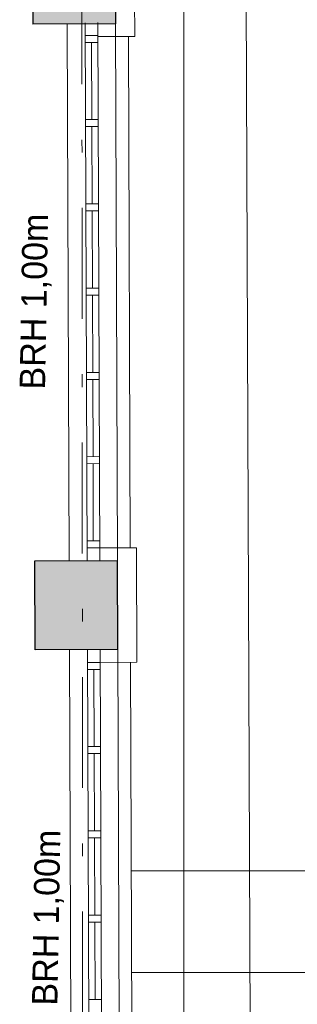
# Model space of a CAD drawing. Header units: metres. Extents: x -11.9 to 34.9, y 35 to 73.8.
# Tile 16 of 19: x 16.1 to 18.3, y 48.6 to 56.3. Entities that reach past the tile are written whole.
import ezdxf

# ---------------------------------------------------------------- set-up
doc = ezdxf.new("R2010")
doc.units = ezdxf.units.M
doc.header["$MEASUREMENT"] = 0
doc.linetypes.add('DGN Style 1', pattern=[0.655184, 0.00109, -0.654094])
doc.linetypes.add('DGN Style 4', pattern=[1.745341, 0.872126, -0.436063, 0.00109, -0.436063])
for name, color, linetype, lineweight in [('021_best_bauwerk', 30, 'Continuous', 30), ('025_best_aufmass', 1, 'Continuous', 0), ('053_aa_platz', 7, 'DGN Style 1', 0), ('301_fass_konst', 7, 'Continuous', 0), ('309_ fass_putz', 7, 'Continuous', 0), ('321_fass_ansicht', 9, 'Continuous', 0), ('603_bemaßung 1 100', 54, 'Continuous', 0), ('703_beschrift 1 100', 54, 'Continuous', 0), ('901_raster_01', 7, 'DGN Style 4', 0), ('951_schraff_01', 7, 'Continuous', 0)]:
    doc.layers.add(name, color=color, linetype=linetype, lineweight=lineweight)
doc.styles.add('Style-Rotis SemiSans Light 45', font='Rotis SemiSans Light 45.shx')

msp = doc.modelspace()

# ---------------------------------------------------------------- linework, layer by layer
at = {"layer": '021_best_bauwerk'}
for p, q in [((16.2236, 56.9589), (16.2261, 56.2789)), ((16.8761, 56.2813), (16.2261, 56.2789)), ((16.2415, 52.059), (16.8915, 52.0614)), ((16.244, 51.359), (16.2415, 52.059)), ((16.894, 51.3614), (16.244, 51.359))]:
    msp.add_line(p, q, dxfattribs=at)
at = {"layer": '021_best_bauwerk', "color": 30, "linetype": 'Continuous', "lineweight": 0}
for p, q in [((16.5115, 52.06), (16.4961, 56.2799)), ((16.8915, 52.0614), (16.8761, 56.2813)), ((16.5295, 47.13), (16.514, 51.36)), ((16.9095, 47.1314), (16.894, 51.3614))]:
    msp.add_line(p, q, dxfattribs=at)
at = {"layer": '025_best_aufmass', "lineweight": 30}
for p, q in [((16.8736, 56.9613), (16.8761, 56.2813)), ((16.894, 51.3614), (16.8915, 52.0614))]:
    msp.add_line(p, q, dxfattribs=at)
at = {"layer": '053_aa_platz', "color": 7, "linetype": 'Continuous', "lineweight": 0}
for p, q in [((17.414, 45.8477), (17.414, 67.7435)), ((30.2495, 49.6214), (17.0004, 49.6214)), ((30.6536, 48.8214), (17.0033, 48.8214))]:
    msp.add_line(p, q, dxfattribs=at)
at = {"layer": '301_fass_konst'}
for p, q in [((16.6515, 52.0605), (16.636, 56.2904)), ((16.7515, 52.0608), (16.736, 56.2908)), ((16.7364, 56.1908), (16.6364, 56.1904)), ((16.7366, 56.1358), (16.6366, 56.1354)), ((16.6888, 55.5281), (16.6866, 56.1356)), ((16.6388, 55.528), (16.7388, 55.5283)), ((16.639, 55.473), (16.739, 55.4733)), ((16.6912, 54.8656), (16.689, 55.4731)), ((16.6412, 54.8655), (16.7412, 54.8658)), ((16.6414, 54.8105), (16.7414, 54.8108)), ((16.6937, 54.2031), (16.6914, 54.8106)), ((16.6437, 54.203), (16.7437, 54.2033)), ((16.6439, 54.148), (16.7439, 54.1483)), ((16.6961, 53.5406), (16.6939, 54.1481)), ((16.6461, 53.5405), (16.7461, 53.5408)), ((16.6463, 53.4855), (16.7463, 53.4858)), ((16.6985, 52.8782), (16.6963, 53.4856)), ((16.6485, 52.878), (16.7485, 52.8783)), ((16.6487, 52.823), (16.7487, 52.8233)), ((16.7009, 52.2157), (16.6987, 52.8232)), ((16.7509, 52.2158), (16.6509, 52.2155)), ((16.7511, 52.1608), (16.6511, 52.1605)), ((16.654, 51.3605), (16.6695, 47.1305)), ((16.754, 51.3608), (16.7695, 47.1309)), ((16.7544, 51.2608), (16.6544, 51.2605)), ((16.7546, 51.2058), (16.6546, 51.2055)), ((16.7046, 51.2057), (16.7068, 50.5982)), ((16.6568, 50.598), (16.7568, 50.5984)), ((16.657, 50.543), (16.757, 50.5434)), ((16.707, 50.5432), (16.7093, 49.9357)), ((16.6593, 49.9355), (16.7593, 49.9359)), ((16.6595, 49.8805), (16.7595, 49.8809)), ((16.7095, 49.8807), (16.7117, 49.2732)), ((16.6617, 49.273), (16.7617, 49.2734)), ((16.6619, 49.218), (16.7619, 49.2184)), ((16.7119, 49.2182), (16.7141, 48.6107)), ((16.6641, 48.6105), (16.7641, 48.6109))]:
    msp.add_line(p, q, dxfattribs=at)
at = {"layer": '309_ fass_putz', "color": 7}
for p, q in [((17.0232, 57.0619), (17.0264, 56.1819)), ((17.0264, 56.1819), (16.7364, 56.1808)), ((16.7511, 52.1608), (17.0411, 52.1619)), ((17.0444, 51.2619), (17.0411, 52.1619)), ((17.0444, 51.2619), (16.7544, 51.2608))]:
    msp.add_line(p, q, dxfattribs=at)
at = {"layer": '321_fass_ansicht'}
for p, q in [((16.9911, 52.1617), (16.9764, 56.1817)), ((17.0091, 47.2318), (16.9944, 51.2617))]:
    msp.add_line(p, q, dxfattribs=at)
at = {"layer": '603_bemaßung 1 100', "color": 54, "linetype": 'Continuous', "lineweight": 0}
msp.add_line((17.9384, 47.2351), (17.8635, 67.7435), dxfattribs=at)
at = {"layer": '901_raster_01'}
msp.add_line((16.6024, 67.7435), (16.6245, 38.4484), dxfattribs=at)
at = {"layer": '951_schraff_01', "color": 8, "linetype": 'Continuous'}
msp.add_solid([(16.2261, 56.2789), (16.8761, 56.2813), (16.2236, 56.9589), (16.8736, 56.9613)], dxfattribs=at)
at = {"layer": '951_schraff_01', "color": 8, "linetype": 'Continuous', "extrusion": (0, 0, -1)}
msp.add_solid([(-16.244, 51.359), (-16.894, 51.3614), (-16.2415, 52.059), (-16.8915, 52.0614)], dxfattribs=at)

# ---------------------------------------------------------------- texts
at = {"layer": '703_beschrift 1 100', "linetype": 'Continuous', "lineweight": 0, "char_height": 0.2, "attachment_point": 1, "rotation": 89.00352, "line_spacing_factor": 0.722892, "style": 'Style-Rotis SemiSans Light 45'}
for insert in [(16.1209, 53.4084), (16.2179, 48.5644)]:
    msp.add_mtext('BRH 1,00m', dxfattribs=dict(at, insert=insert))

doc.saveas('drawing.dxf')
